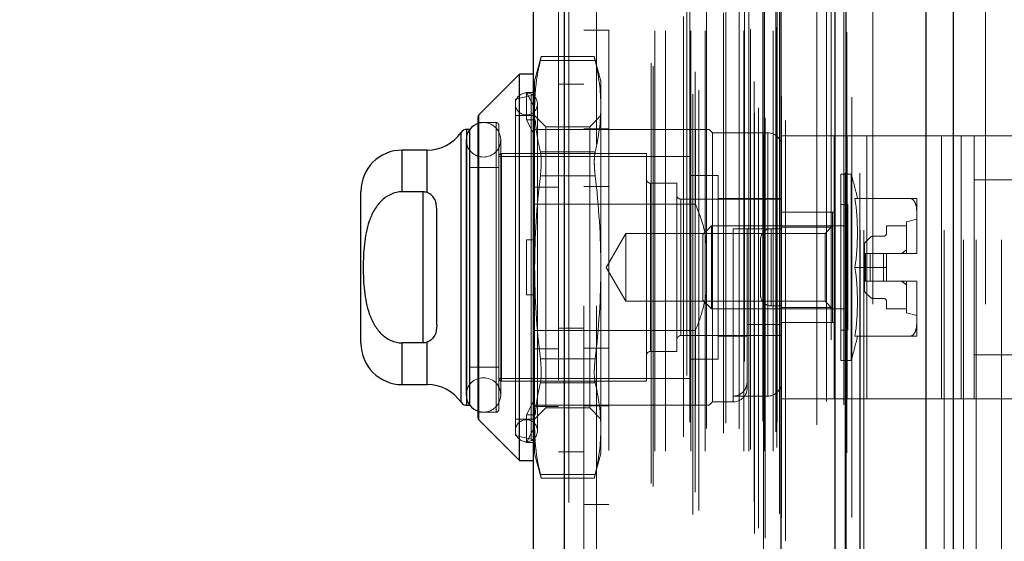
# Model space of a CAD drawing. Header units: inches. Extents: x 0.2 to 10.8, y 0.2 to 8.2.
# Tile 78 of 103: x 5.824 to 6.058, y 3.806 to 3.93. Entities that reach past the tile are written whole.
import ezdxf

# ---------------------------------------------------------------- set-up
doc = ezdxf.new("R2010")
doc.units = ezdxf.units.IN
doc.header["$MEASUREMENT"] = 0
doc.linetypes.add('HIDDEN', pattern=[0.07500000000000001, 0.05, -0.025])
doc.layers.add('DIMENSIONS', color=140, linetype='Continuous')
doc.styles.add('SLDTEXTSTYLE0', font='TXT', dxfattribs={"width": 0.7})
doc.dimstyles.new('SLDDIMSTYLE0', dxfattribs={"dimtxt": 0.0849609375, "dimasz": 0.13, "dimexe": 0, "dimexo": 0.0625, "dimgap": 0.021240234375, "dimtad": 0, "dimtih": 1, "dimtoh": 1, "dimlfac": 12, "dimrnd": 1e-09, "dimzin": 12, "dimdsep": 46, "dimtxsty": 'SLDTEXTSTYLE0', "dimsah": 1, "dimcen": 0.09, "dimadec": 0, "dimazin": 3, "dimtfac": 1, "dimtofl": 0, "dimtmove": 0, "dimatfit": 3, "dimfxl": 0, "dimfrac": 2, "dimtolj": 1, "dimtzin": 12, "dimarcsym": 0})
doc.dimstyles.new('SLDDIMSTYLE1', dxfattribs={"dimtxt": 0.0849609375, "dimasz": 0.13, "dimexe": 0, "dimexo": 0.0625, "dimgap": 0.021240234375, "dimtad": 0, "dimtih": 1, "dimtoh": 1, "dimlfac": 12, "dimrnd": 1e-09, "dimzin": 12, "dimdsep": 46, "dimtxsty": 'SLDTEXTSTYLE0', "dimsah": 1, "dimcen": 0.09, "dimadec": 0, "dimazin": 3, "dimtfac": 1, "dimtmove": 0, "dimatfit": 0, "dimfxl": 0, "dimfrac": 2, "dimtolj": 1, "dimtzin": 12, "dimarcsym": 0})

# ---------------------------------------------------------------- blocks, each defined once
blk = doc.blocks.new('_D_16')
at = {"layer": 'DIMENSIONS'}
for p, q in [((5.666960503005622, 3.77809482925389), (5.666960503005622, 4.028094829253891)), ((5.998091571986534, 3.778094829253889), (5.541960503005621, 3.778094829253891)), ((5.993461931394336, 3.57434482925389), (5.541960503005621, 3.574344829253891)), ((5.666960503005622, 3.346593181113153), (5.666960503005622, 3.574344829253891)), ((5.08085455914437, 3.346593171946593), (5.052324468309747, 3.346593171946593)), ((5.052324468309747, 3.346593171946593), (5.052324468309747, 3.211562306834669)), ((5.33332371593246, 3.346593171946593), (5.361853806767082, 3.346593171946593)), ((5.361853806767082, 3.346593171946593), (5.361853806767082, 3.211562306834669)), ((5.486515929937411, 3.346593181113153), (5.666960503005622, 3.346593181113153)), ((5.052324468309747, 3.211562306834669), (5.08085455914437, 3.211562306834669)), ((5.361853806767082, 3.211562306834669), (5.33332371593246, 3.211562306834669))]:
    blk.add_line(p, q, dxfattribs=at)
for points in [[(5.666960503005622, 3.77809482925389), (5.686960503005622, 3.90809482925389), (5.646960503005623, 3.90809482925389)], [(5.666960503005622, 3.574344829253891), (5.646960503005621, 3.444344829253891), (5.68696050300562, 3.444344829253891)]]:
    blk.add_solid(points, dxfattribs=at)
at = {"layer": 'DIMENSIONS', "char_height": 0.08333333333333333, "attachment_point": 1, "style": 'SLDTEXTSTYLE0'}
for s, insert in [('2.45', (5.080854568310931, 3.473035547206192)), ('62.1', (5.08085455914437, 3.318984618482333))]:
    blk.add_mtext(s, dxfattribs=dict(at, insert=insert))
blk = doc.blocks.new('_D_17')
at = {"layer": 'DIMENSIONS'}
for p, q in [((5.998091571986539, 4.98509482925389), (5.54196050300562, 4.98509482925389)), ((5.66696050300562, 4.98509482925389), (5.66696050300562, 4.524590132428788)), ((5.505386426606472, 4.370539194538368), (5.476856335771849, 4.370539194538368)), ((5.476856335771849, 4.370539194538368), (5.476856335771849, 4.235508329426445)), ((5.828534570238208, 4.370539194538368), (5.857064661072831, 4.370539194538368)), ((5.857064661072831, 4.370539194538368), (5.857064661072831, 4.235508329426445)), ((5.476856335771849, 4.235508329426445), (5.505386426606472, 4.235508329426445)), ((5.857064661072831, 4.235508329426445), (5.828534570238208, 4.235508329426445)), ((5.66696050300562, 3.77809482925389), (5.66696050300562, 4.21648827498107)), ((5.998091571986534, 3.778094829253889), (5.54196050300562, 3.77809482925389))]:
    blk.add_line(p, q, dxfattribs=at)
for points in [[(5.66696050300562, 4.98509482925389), (5.64696050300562, 4.85509482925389), (5.686960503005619, 4.85509482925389)], [(5.66696050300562, 3.77809482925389), (5.686960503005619, 3.90809482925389), (5.64696050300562, 3.90809482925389)]]:
    blk.add_solid(points, dxfattribs=at)
at = {"layer": 'DIMENSIONS', "char_height": 0.08333333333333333, "attachment_point": 1, "style": 'SLDTEXTSTYLE0'}
for s, insert in [('14.48', (5.505386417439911, 4.496981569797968)), ('367.9', (5.505386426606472, 4.342930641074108))]:
    blk.add_mtext(s, dxfattribs=dict(at, insert=insert))
blk = doc.blocks.new('_D_18')
at = {"layer": 'DIMENSIONS'}
for p, q in [((5.967508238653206, 5.100344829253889), (5.070740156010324, 5.100344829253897)), ((5.195740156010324, 5.100344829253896), (5.19574015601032, 4.580145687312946)), ((5.034166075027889, 4.450014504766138), (5.005635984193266, 4.450014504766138)), ((5.005635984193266, 4.450014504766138), (5.005635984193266, 4.314983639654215)), ((5.357314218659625, 4.450014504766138), (5.385844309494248, 4.450014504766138)), ((5.385844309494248, 4.450014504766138), (5.385844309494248, 4.314983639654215)), ((5.005635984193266, 4.314983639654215), (5.034166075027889, 4.314983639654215)), ((5.385844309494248, 4.314983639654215), (5.357314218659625, 4.314983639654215)), ((5.195740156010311, 3.662761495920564), (5.195740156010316, 4.160932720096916)), ((5.967508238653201, 3.662761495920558), (5.07074015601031, 3.662761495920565))]:
    blk.add_line(p, q, dxfattribs=at)
for points in [[(5.195740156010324, 5.100344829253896), (5.175740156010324, 4.970344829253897), (5.215740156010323, 4.970344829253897)], [(5.195740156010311, 3.662761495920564), (5.215740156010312, 3.792761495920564), (5.175740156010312, 3.792761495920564)]]:
    blk.add_solid(points, dxfattribs=at)
at = {"layer": 'DIMENSIONS', "char_height": 0.08333333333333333, "attachment_point": 1, "style": 'SLDTEXTSTYLE0'}
for s, insert in [('17.25', (5.034166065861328, 4.576456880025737)), ('438.2', (5.034166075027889, 4.422405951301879)), ('OPENING', (4.933703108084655, 4.26835503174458))]:
    blk.add_mtext(s, dxfattribs=dict(at, insert=insert))

msp = doc.modelspace()

# ---------------------------------------------------------------- linework, layer by layer
at = {"color": 7, "linetype": 'Continuous', "lineweight": 25}
for p, q in [((6.045584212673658, 5.192840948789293), (6.045584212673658, 3.580344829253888)), ((6.039220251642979, 3.580344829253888), (6.03922025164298, 5.191660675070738)), ((6.017508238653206, 3.580344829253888), (6.017508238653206, 5.182428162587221)), ((6.020144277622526, 3.580344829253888), (6.020144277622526, 5.182687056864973)), ((6.004705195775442, 3.606449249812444), (6.004705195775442, 5.156724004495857)), ((5.95318425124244, 3.615533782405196), (5.953184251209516, 5.147639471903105)), ((5.945747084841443, 5.144694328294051), (5.945747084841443, 3.618478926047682)), ((5.942466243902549, 3.917446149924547), (5.932815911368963, 3.907795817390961)), ((5.945747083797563, 3.917446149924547), (5.942466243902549, 3.917446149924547)), ((5.942466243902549, 3.825582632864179), (5.942466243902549, 3.917446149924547)), ((5.932623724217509, 3.835696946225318), (5.932623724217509, 3.907331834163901)), ((5.932815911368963, 3.835232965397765), (5.932815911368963, 3.907795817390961)), ((5.930625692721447, 3.904322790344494), (5.929914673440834, 3.904322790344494)), ((5.929914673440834, 3.838705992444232), (5.929914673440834, 3.904322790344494)), ((5.930655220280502, 3.838705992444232), (5.930655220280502, 3.904322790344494)), ((5.92856845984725, 3.839409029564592), (5.92856845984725, 3.903619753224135)), ((5.920491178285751, 3.899401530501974), (5.914579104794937, 3.899401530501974)), ((5.914579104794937, 3.889484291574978), (5.914579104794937, 3.899401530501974)), ((5.920491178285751, 3.889300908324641), (5.920491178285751, 3.899401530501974)), ((5.904736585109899, 3.853469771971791), (5.904736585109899, 3.889559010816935)), ((5.919500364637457, 3.889484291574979), (5.914579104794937, 3.889484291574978)), ((5.919500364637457, 3.889484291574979), (5.919500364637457, 3.853544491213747)), ((5.922781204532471, 3.857826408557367), (5.922781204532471, 3.885202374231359)), ((5.919500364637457, 3.853544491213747), (5.914579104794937, 3.853544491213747)), ((5.914579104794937, 3.843627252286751), (5.914579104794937, 3.853544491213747)), ((5.920491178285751, 3.843627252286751), (5.920491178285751, 3.853727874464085)), ((5.914579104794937, 3.843627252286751), (5.920491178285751, 3.843627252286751)), ((5.929914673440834, 3.838705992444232), (5.930625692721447, 3.838705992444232)), ((5.932815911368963, 3.835232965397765), (5.942466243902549, 3.825582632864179)), ((5.942466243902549, 3.825582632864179), (5.945747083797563, 3.825582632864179))]:
    msp.add_line(p, q, dxfattribs=at)
at = {"color": 7, "linetype": 'HIDDEN', "lineweight": 18}
for p, q in [((6.045584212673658, 5.192840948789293), (6.045584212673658, 3.580344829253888)), ((6.045584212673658, 3.580344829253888), (6.045584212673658, 5.192840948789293)), ((6.045584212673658, 3.580344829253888), (6.045584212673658, 5.192840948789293)), ((6.039220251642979, 3.580344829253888), (6.039220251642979, 5.191660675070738)), ((6.043462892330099, 3.580344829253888), (6.043462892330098, 5.191660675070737)), ((6.043462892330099, 3.580344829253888), (6.043462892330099, 5.191660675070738)), ((6.020144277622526, 3.580344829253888), (6.02014427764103, 5.182687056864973)), ((6.023508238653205, 3.580344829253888), (6.023508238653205, 5.182428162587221)), ((6.024386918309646, 3.580344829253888), (6.024386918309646, 5.182687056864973)), ((6.024386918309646, 3.580344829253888), (6.024386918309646, 5.182687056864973)), ((6.019890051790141, 3.593978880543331), (6.019890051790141, 5.169194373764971)), ((6.00047967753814, 3.603115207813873), (6.00047967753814, 5.160058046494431)), ((6.000479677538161, 3.60311520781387), (6.000479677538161, 5.160058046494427)), ((6.005747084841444, 3.606449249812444), (6.005747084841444, 5.156724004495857)), ((5.998341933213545, 3.60818386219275), (5.998341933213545, 5.154989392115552)), ((6.00039533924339, 5.155964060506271), (6.00039533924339, 3.607209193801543)), ((6.00090496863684, 3.6071193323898), (6.000904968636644, 5.156053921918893)), ((5.999334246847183, 3.60943873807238), (5.999334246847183, 5.153772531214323)), ((6.016634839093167, 5.154240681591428), (6.016634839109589, 3.608937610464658)), ((6.016634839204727, 5.154239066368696), (6.016634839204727, 3.6089460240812)), ((5.983667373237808, 3.612747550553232), (5.983667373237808, 5.15042570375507)), ((6.004329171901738, 3.612897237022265), (6.004329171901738, 5.150276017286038)), ((6.004329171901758, 3.612897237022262), (6.004329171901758, 5.150276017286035)), ((6.00478068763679, 3.611933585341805), (6.00478068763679, 5.151239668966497)), ((6.004807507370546, 3.612143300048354), (6.004807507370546, 5.151029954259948)), ((5.95318425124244, 5.147639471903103), (5.953184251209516, 3.615533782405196)), ((5.954226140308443, 3.615533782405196), (5.954226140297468, 5.147639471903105)), ((5.954226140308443, 5.147639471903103), (5.954226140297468, 3.615533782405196)), ((5.985098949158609, 3.613671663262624), (5.985098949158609, 5.149497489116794)), ((5.995944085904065, 5.149084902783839), (5.995944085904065, 3.614096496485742)), ((5.998310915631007, 3.615730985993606), (5.998310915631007, 5.147442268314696)), ((5.982255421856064, 5.145747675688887), (5.982255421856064, 3.617417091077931)), ((5.984251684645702, 3.618049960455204), (5.984251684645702, 5.145123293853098)), ((5.951747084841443, 5.144694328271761), (5.951747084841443, 3.618478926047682)), ((5.973802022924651, 3.620083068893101), (5.973802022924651, 5.143090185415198)), ((5.974234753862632, 3.619352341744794), (5.974234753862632, 5.143820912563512)), ((6.013198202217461, 5.142938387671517), (6.013198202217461, 3.620210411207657)), ((5.974635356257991, 3.627800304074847), (5.974635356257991, 5.135372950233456)), ((5.974635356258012, 3.627800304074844), (5.974635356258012, 5.135372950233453)), ((5.977167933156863, 3.627800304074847), (5.977167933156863, 5.135372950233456)), ((5.982990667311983, 5.134708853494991), (5.982990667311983, 3.628464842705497)), ((5.983202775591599, 3.627800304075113), (5.983202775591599, 5.135372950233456)), ((5.986647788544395, 3.627800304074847), (5.986647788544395, 5.135372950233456)), ((5.991519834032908, 5.134471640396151), (5.991519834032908, 3.628700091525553)), ((5.995818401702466, 3.627800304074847), (5.995818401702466, 5.135372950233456)), ((5.996991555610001, 5.135372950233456), (5.996991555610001, 3.627800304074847)), ((5.996991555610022, 3.627800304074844), (5.996991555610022, 5.135372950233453)), ((5.997408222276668, 3.628216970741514), (5.997408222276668, 5.134956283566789)), ((6.000324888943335, 5.134956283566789), (6.000324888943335, 3.628216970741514)), ((6.000741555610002, 3.627800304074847), (6.000741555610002, 5.135372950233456)), ((6.000741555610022, 5.135372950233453), (6.000741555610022, 3.627800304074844)), ((6.002815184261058, 3.627800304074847), (6.002815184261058, 5.135372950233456)), ((6.002815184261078, 3.627800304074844), (6.002815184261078, 5.135372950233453)), ((6.003658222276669, 3.628633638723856), (6.003658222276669, 5.134539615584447)), ((6.003658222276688, 3.628633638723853), (6.003658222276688, 5.134539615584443)), ((5.981476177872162, 3.631166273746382), (5.981476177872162, 5.132006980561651)), ((5.990972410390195, 3.632095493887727), (5.990972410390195, 5.131077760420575)), ((5.990972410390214, 3.632095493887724), (5.990972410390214, 5.131077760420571)), ((6.003413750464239, 5.132378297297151), (6.003413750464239, 3.630794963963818)), ((5.986916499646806, 3.63320432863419), (5.986916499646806, 5.129976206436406)), ((5.994729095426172, 3.63307724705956), (5.994729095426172, 5.130098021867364)), ((6.003728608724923, 3.634713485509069), (6.003728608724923, 5.128459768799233)), ((6.003728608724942, 3.634713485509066), (6.003728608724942, 5.128459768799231)), ((6.004275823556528, 3.635486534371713), (6.004275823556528, 5.127686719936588)), ((6.004275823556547, 3.63548653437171), (6.004275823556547, 5.127686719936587)), ((6.019601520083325, 3.638798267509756), (6.01960152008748, 5.124340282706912)), ((6.015467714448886, 3.639576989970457), (6.015467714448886, 5.123596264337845)), ((6.026508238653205, 3.662761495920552), (6.026508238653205, 5.100344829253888)), ((6.026508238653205, 3.662761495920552), (6.026508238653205, 5.100344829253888)), ((6.026508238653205, 3.662761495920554), (6.026508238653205, 5.100344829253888)), ((6.026508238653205, 3.662761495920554), (6.026508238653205, 5.100344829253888)), ((5.957747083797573, 5.062378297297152), (5.957747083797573, 3.700794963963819)), ((5.960747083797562, 3.700794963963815), (5.960747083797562, 5.062378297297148)), ((5.960747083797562, 3.700794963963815), (5.960747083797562, 5.062378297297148)), ((5.960747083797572, 5.062378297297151), (5.960747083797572, 3.700794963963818)), ((5.960747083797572, 5.062378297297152), (5.960747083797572, 3.700794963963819)), ((6.048091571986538, 3.778094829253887), (6.048091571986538, 4.32992816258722)), ((6.048091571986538, 3.778094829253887), (6.048091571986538, 4.32992816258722)), ((6.051091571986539, 3.778094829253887), (6.051091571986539, 4.32992816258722)), ((6.057091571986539, 3.778094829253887), (6.057091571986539, 4.32992816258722)), ((6.053341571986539, 3.662761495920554), (6.053341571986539, 3.980053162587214)), ((5.963747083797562, 3.927931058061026), (5.957747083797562, 3.927931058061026)), ((5.963747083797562, 3.927931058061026), (5.963747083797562, 3.815097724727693)), ((5.947639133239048, 3.921642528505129), (5.946075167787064, 3.91580572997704)), ((5.947432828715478, 3.920763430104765), (5.960465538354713, 3.920763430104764)), ((5.947432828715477, 3.920763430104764), (5.960465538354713, 3.920763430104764)), ((5.960279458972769, 3.921642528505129), (5.947618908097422, 3.921642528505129)), ((5.961823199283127, 3.91580572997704), (5.960259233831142, 3.921642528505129)), ((5.946075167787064, 3.912729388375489), (5.946075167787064, 3.91580572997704)), ((5.961823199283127, 3.909871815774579), (5.961823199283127, 3.91580572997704)), ((5.944106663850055, 3.906590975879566), (5.944106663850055, 3.913152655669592)), ((5.944106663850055, 3.913152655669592), (5.946204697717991, 3.913152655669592)), ((5.946075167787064, 3.909459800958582), (5.944106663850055, 3.913152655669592)), ((5.946204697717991, 3.913152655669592), (5.946075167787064, 3.912729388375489)), ((5.957747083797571, 3.915086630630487), (5.95174708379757, 3.915086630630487)), ((5.945238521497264, 3.912407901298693), (5.941481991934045, 3.911540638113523)), ((5.941481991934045, 3.831488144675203), (5.941481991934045, 3.911540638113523)), ((5.945238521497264, 3.830620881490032), (5.945238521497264, 3.912260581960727)), ((5.946075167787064, 3.912729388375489), (5.946075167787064, 3.909459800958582)), ((5.946075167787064, 3.909459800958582), (5.946075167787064, 3.906167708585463)), ((5.946731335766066, 3.832636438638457), (5.946731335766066, 3.910392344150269)), ((5.961823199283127, 3.871514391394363), (5.961823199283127, 3.909871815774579)), ((5.932815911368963, 3.907795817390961), (5.932815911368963, 3.835232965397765)), ((5.945747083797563, 3.907603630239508), (5.941481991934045, 3.907603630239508)), ((5.944106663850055, 3.906590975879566), (5.946204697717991, 3.906590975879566)), ((5.946075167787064, 3.902898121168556), (5.944106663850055, 3.906590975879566)), ((5.948739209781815, 3.904939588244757), (5.946075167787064, 3.907603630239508)), ((5.946204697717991, 3.906590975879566), (5.946075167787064, 3.906167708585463)), ((5.946075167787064, 3.871514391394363), (5.946075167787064, 3.906167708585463)), ((5.961823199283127, 3.907603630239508), (5.959159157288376, 3.904939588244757)), ((5.929914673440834, 3.904322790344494), (5.929914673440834, 3.838705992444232)), ((5.930655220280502, 3.904322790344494), (5.930625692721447, 3.904322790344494)), ((5.936888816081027, 3.905963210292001), (5.932623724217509, 3.905963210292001)), ((5.936888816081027, 3.837065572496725), (5.936888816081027, 3.905963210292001)), ((5.93754498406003, 3.837721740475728), (5.93754498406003, 3.905307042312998)), ((5.951747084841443, 3.904322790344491), (5.945747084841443, 3.904322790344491)), ((5.948739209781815, 3.900461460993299), (5.948739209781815, 3.904939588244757)), ((5.959159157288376, 3.904939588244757), (5.948739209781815, 3.904939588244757)), ((5.984296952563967, 3.904322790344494), (5.951747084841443, 3.904322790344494)), ((5.963747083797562, 3.904472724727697), (5.957747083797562, 3.904472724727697)), ((5.959159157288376, 3.900461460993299), (5.959159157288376, 3.904939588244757)), ((5.984296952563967, 3.886549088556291), (5.984296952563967, 3.904322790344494)), ((5.988398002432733, 3.903502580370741), (5.98757779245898, 3.904322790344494)), ((5.92856845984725, 3.903619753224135), (5.92856845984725, 3.839409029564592)), ((5.929805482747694, 3.901862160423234), (5.929805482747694, 3.841166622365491)), ((5.938007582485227, 3.841166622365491), (5.938007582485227, 3.901862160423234)), ((5.988398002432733, 3.839526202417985), (5.988398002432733, 3.903502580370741)), ((6.001521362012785, 3.903502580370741), (5.988398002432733, 3.903502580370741)), ((6.001521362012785, 3.840873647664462), (6.001521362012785, 3.903351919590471)), ((6.004802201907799, 3.84026603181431), (6.004802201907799, 3.90276603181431)), ((6.004802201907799, 3.90276603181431), (6.020429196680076, 3.90276603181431)), ((6.017302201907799, 3.84026603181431), (6.017302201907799, 3.90276603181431)), ((6.020429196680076, 3.84026603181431), (6.020429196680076, 3.90276603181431)), ((6.020429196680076, 3.90276603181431), (6.042822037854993, 3.90276603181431)), ((6.025115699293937, 3.84026603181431), (6.025115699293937, 3.90276603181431)), ((6.042822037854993, 3.84026603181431), (6.042822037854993, 3.90276603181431)), ((6.042822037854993, 3.90276603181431), (6.050635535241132, 3.90276603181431)), ((6.047508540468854, 3.84026603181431), (6.047508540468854, 3.90276603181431)), ((6.050635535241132, 3.902766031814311), (6.063135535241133, 3.902766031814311)), ((6.050635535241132, 3.892349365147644), (6.050635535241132, 3.902766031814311)), ((5.914579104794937, 3.899401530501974), (5.914579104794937, 3.889484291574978)), ((5.920491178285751, 3.899401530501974), (5.920491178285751, 3.889300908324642)), ((5.948739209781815, 3.838089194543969), (5.948739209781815, 3.900461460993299)), ((5.959159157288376, 3.838089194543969), (5.959159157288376, 3.900461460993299)), ((5.983148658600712, 3.897925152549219), (5.93754498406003, 3.897925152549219)), ((5.938201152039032, 3.844447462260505), (5.938201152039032, 3.898581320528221)), ((5.972649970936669, 3.898581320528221), (5.938201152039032, 3.898581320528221)), ((5.947432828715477, 3.898980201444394), (5.960465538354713, 3.898980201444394)), ((5.947432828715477, 3.898980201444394), (5.960465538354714, 3.898980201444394)), ((5.972649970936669, 3.844447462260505), (5.972649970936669, 3.898581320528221)), ((5.983148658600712, 3.845103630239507), (5.983148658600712, 3.897925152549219)), ((5.93754498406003, 3.895300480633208), (5.930655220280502, 3.895300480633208)), ((5.947432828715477, 3.893297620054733), (5.960465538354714, 3.893297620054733)), ((5.947432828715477, 3.893297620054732), (5.960465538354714, 3.893297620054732)), ((5.989710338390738, 3.8933319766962), (5.983148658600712, 3.8933319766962)), ((5.989710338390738, 3.849696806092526), (5.989710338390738, 3.8933319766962)), ((6.018909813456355, 3.849368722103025), (6.018909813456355, 3.893660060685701)), ((6.021351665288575, 3.893660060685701), (6.018909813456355, 3.893660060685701)), ((6.021351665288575, 3.849368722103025), (6.021351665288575, 3.893660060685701)), ((6.050635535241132, 3.850682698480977), (6.050635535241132, 3.892349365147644)), ((6.050635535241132, 3.892349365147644), (6.063135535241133, 3.892349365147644)), ((5.951747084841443, 3.890614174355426), (5.945747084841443, 3.890614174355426)), ((5.963747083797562, 3.890764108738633), (5.957747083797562, 3.890764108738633)), ((5.973634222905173, 3.851501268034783), (5.973634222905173, 3.891527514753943)), ((5.979867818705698, 3.891527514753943), (5.973634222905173, 3.891527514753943)), ((5.979867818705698, 3.851501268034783), (5.979867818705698, 3.891527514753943)), ((5.919500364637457, 3.889484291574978), (5.919500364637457, 3.853544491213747)), ((6.004802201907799, 3.887754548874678), (5.980852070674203, 3.887754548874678)), ((5.980852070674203, 3.855274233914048), (5.980852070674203, 3.887603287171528)), ((6.004802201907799, 3.887918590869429), (5.989710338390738, 3.887918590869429)), ((6.02224074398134, 3.887918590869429), (6.035377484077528, 3.887918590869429)), ((6.036954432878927, 3.884482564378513), (6.036954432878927, 3.887918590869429)), ((5.984296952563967, 3.886549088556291), (5.945747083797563, 3.886549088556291)), ((6.020550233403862, 3.886442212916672), (6.018909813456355, 3.886442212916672)), ((6.020550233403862, 3.856586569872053), (6.020550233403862, 3.886442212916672)), ((6.004802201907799, 3.884641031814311), (6.017302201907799, 3.884641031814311)), ((6.016941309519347, 3.884637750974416), (6.004802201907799, 3.884637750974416)), ((6.016941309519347, 3.881081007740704), (6.016941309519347, 3.884637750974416)), ((6.036954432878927, 3.882997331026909), (6.034493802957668, 3.882341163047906)), ((6.036954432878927, 3.874950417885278), (6.036954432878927, 3.884482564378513)), ((5.988114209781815, 3.881356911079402), (5.986101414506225, 3.879344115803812)), ((5.988114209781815, 3.861671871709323), (5.988114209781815, 3.881356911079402)), ((6.020550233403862, 3.881356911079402), (5.988114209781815, 3.881356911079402)), ((5.993319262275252, 3.880700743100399), (5.993319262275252, 3.839672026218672)), ((6.001521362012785, 3.880700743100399), (5.993319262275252, 3.880700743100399)), ((5.996600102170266, 3.842807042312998), (5.996600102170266, 3.880700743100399)), ((6.002302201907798, 3.880682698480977), (6.002302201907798, 3.862349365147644)), ((6.002302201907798, 3.880682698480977), (6.004802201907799, 3.880682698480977)), ((6.002302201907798, 3.862349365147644), (6.002302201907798, 3.880682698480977)), ((6.016941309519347, 3.881081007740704), (6.004802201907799, 3.881081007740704)), ((6.016941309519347, 3.881356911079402), (6.015164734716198, 3.879580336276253)), ((6.016941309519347, 3.861947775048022), (6.016941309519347, 3.881081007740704)), ((6.029736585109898, 3.881356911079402), (6.029736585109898, 3.879552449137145)), ((6.034493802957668, 3.881356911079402), (6.029736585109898, 3.881356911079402)), ((6.034493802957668, 3.874795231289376), (6.034493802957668, 3.882341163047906)), ((5.944106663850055, 3.864952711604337), (5.944106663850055, 3.87807607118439)), ((5.944106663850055, 3.87807607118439), (5.946075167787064, 3.87807607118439)), ((5.946204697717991, 3.87807607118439), (5.946075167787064, 3.87807607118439)), ((5.967731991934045, 3.879580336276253), (5.963075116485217, 3.871514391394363)), ((5.967731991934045, 3.863448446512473), (5.967731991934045, 3.879580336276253)), ((6.015164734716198, 3.879580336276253), (5.967731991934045, 3.879580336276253)), ((5.986101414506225, 3.863684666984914), (5.986101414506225, 3.879344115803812)), ((5.999802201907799, 3.878182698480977), (5.999802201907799, 3.864849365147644)), ((6.015164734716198, 3.863448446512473), (6.015164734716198, 3.879580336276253)), ((6.025839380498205, 3.878608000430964), (6.024775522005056, 3.877544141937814)), ((6.029080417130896, 3.878896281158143), (6.026535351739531, 3.878896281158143)), ((6.024487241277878, 3.87684817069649), (6.024487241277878, 3.874795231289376)), ((6.024487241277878, 3.874795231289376), (6.024487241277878, 3.86823355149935)), ((6.024775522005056, 3.874795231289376), (6.024487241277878, 3.874795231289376)), ((6.025839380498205, 3.874795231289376), (6.024775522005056, 3.874795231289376)), ((6.024775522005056, 3.874795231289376), (6.024775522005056, 3.86823355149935)), ((6.024775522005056, 3.874795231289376), (6.024775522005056, 3.86823355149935)), ((6.026535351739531, 3.874795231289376), (6.025839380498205, 3.874795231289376)), ((6.025839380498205, 3.874795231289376), (6.025839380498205, 3.86823355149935)), ((6.025839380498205, 3.874795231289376), (6.025839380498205, 3.86823355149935)), ((6.026535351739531, 3.874795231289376), (6.026535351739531, 3.86823355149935)), ((6.029080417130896, 3.874795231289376), (6.026535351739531, 3.874795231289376)), ((6.026535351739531, 3.874795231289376), (6.026535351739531, 3.86823355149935)), ((6.029080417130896, 3.874795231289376), (6.029080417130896, 3.86823355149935)), ((6.029736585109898, 3.874795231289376), (6.029080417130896, 3.874795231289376)), ((6.029080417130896, 3.874795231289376), (6.029080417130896, 3.86823355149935)), ((6.029736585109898, 3.874795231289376), (6.036953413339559, 3.874795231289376)), ((6.029736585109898, 3.871514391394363), (6.029736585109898, 3.874795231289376)), ((6.036953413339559, 3.874795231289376), (6.036954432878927, 3.874795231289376)), ((6.036954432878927, 3.874795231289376), (6.036954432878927, 3.874950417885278)), ((6.036954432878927, 3.874950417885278), (6.036954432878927, 3.874795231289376)), ((5.946075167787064, 3.836861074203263), (5.946075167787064, 3.871514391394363)), ((5.961823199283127, 3.833156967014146), (5.961823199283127, 3.871514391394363)), ((5.963075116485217, 3.871514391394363), (5.967731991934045, 3.863448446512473)), ((6.02224074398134, 3.871514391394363), (6.029736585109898, 3.871514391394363)), ((6.029736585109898, 3.871514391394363), (6.029736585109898, 3.86823355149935)), ((6.024775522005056, 3.86823355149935), (6.024487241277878, 3.86823355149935)), ((6.024487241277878, 3.86823355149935), (6.024487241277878, 3.866180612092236)), ((6.025839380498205, 3.86823355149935), (6.024775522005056, 3.86823355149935)), ((6.026535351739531, 3.86823355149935), (6.025839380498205, 3.86823355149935)), ((6.029080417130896, 3.86823355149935), (6.026535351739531, 3.86823355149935)), ((6.029736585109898, 3.86823355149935), (6.029080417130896, 3.86823355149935)), ((6.029736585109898, 3.86823355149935), (6.036953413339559, 3.86823355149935)), ((6.034493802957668, 3.86068761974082), (6.034493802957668, 3.86823355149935)), ((6.036953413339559, 3.86823355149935), (6.036954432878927, 3.86823355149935)), ((6.036954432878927, 3.868078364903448), (6.036954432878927, 3.86823355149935)), ((6.036954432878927, 3.86823355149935), (6.036954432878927, 3.868078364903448)), ((6.036954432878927, 3.858546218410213), (6.036954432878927, 3.868078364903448)), ((5.944106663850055, 3.864952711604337), (5.946075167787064, 3.864952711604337)), ((5.946204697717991, 3.864952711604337), (5.946075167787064, 3.864952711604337)), ((6.024775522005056, 3.865484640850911), (6.025839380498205, 3.864420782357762)), ((6.026535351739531, 3.864132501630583), (6.029080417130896, 3.864132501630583)), ((5.967731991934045, 3.863448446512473), (6.015164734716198, 3.863448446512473)), ((5.986101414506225, 3.863684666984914), (5.988114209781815, 3.861671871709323)), ((5.988114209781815, 3.861671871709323), (6.020550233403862, 3.861671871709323)), ((6.002302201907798, 3.862349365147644), (6.004802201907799, 3.862349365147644)), ((6.016941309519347, 3.861947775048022), (6.004802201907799, 3.861947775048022)), ((6.015164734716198, 3.863448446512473), (6.016941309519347, 3.861671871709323)), ((6.016941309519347, 3.858391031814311), (6.016941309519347, 3.861947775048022)), ((6.029736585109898, 3.86347633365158), (6.029736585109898, 3.861671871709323)), ((6.029736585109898, 3.861671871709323), (6.034493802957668, 3.861671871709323)), ((6.034493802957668, 3.86068761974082), (6.036954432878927, 3.860031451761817)), ((5.95774708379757, 3.857044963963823), (5.95174708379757, 3.857044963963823)), ((6.004802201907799, 3.857923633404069), (5.996600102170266, 3.857923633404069)), ((6.004802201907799, 3.858391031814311), (6.017302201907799, 3.858391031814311)), ((6.036954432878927, 3.855110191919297), (6.036954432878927, 3.858546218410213)), ((5.984296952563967, 3.856479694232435), (5.945747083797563, 3.856479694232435)), ((5.980852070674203, 3.855274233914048), (6.004802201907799, 3.855274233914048)), ((5.984296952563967, 3.838705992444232), (5.984296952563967, 3.856479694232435)), ((5.989710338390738, 3.855110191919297), (5.996600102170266, 3.855110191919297)), ((6.018909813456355, 3.856586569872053), (6.020550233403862, 3.856586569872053)), ((6.02224074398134, 3.855110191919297), (6.035377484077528, 3.855110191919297)), ((5.914579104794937, 3.853544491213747), (5.914579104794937, 3.843627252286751)), ((5.920491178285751, 3.853727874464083), (5.920491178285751, 3.843627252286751)), ((5.963747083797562, 3.852264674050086), (5.957747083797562, 3.852264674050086)), ((5.951747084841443, 3.85211473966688), (5.945747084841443, 3.85211473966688)), ((5.973634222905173, 3.851501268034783), (5.979867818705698, 3.851501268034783)), ((6.050635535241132, 3.850682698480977), (6.063135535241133, 3.850682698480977)), ((6.050635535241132, 3.84026603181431), (6.050635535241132, 3.850682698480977)), ((5.930655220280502, 3.847728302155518), (5.93754498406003, 3.847728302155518)), ((5.947432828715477, 3.849731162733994), (5.960465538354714, 3.849731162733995)), ((5.947432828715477, 3.849731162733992), (5.960465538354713, 3.849731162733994)), ((5.983148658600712, 3.849696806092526), (5.989710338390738, 3.849696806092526)), ((6.018909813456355, 3.849368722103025), (6.021351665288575, 3.849368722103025)), ((5.93754498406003, 3.845103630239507), (5.983148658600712, 3.845103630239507)), ((5.938201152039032, 3.844447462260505), (5.972649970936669, 3.844447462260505)), ((5.947432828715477, 3.844048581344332), (5.960465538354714, 3.844048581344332)), ((5.947432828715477, 3.844048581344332), (5.960465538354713, 3.844048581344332)), ((6.001521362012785, 3.840873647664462), (5.993319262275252, 3.840873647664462)), ((5.930625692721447, 3.838705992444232), (5.930655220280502, 3.838705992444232)), ((5.944106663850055, 3.83643780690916), (5.946075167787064, 3.84013066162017)), ((5.984296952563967, 3.838705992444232), (5.945747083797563, 3.838705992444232)), ((5.951747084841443, 3.838406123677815), (5.945747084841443, 3.838406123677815)), ((5.963747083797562, 3.838556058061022), (5.957747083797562, 3.838556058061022)), ((5.98757779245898, 3.838705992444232), (5.988398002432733, 3.839526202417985)), ((5.988398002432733, 3.839526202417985), (5.993319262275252, 3.839526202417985)), ((6.004802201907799, 3.84026603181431), (6.020429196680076, 3.84026603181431)), ((6.020429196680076, 3.84026603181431), (6.042822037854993, 3.84026603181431)), ((6.042822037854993, 3.84026603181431), (6.050635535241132, 3.84026603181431)), ((6.050635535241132, 3.84026603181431), (6.063135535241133, 3.84026603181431)), ((5.932623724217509, 3.837065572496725), (5.936888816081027, 3.837065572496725)), ((5.946204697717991, 3.83643780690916), (5.944106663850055, 3.83643780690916)), ((5.944106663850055, 3.83643780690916), (5.944106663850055, 3.829876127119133)), ((5.946075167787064, 3.835425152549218), (5.948739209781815, 3.838089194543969)), ((5.946204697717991, 3.83643780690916), (5.946075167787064, 3.836861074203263)), ((5.946075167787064, 3.836861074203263), (5.946075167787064, 3.833568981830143)), ((5.948739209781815, 3.838089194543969), (5.959159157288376, 3.838089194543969)), ((5.959159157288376, 3.838089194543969), (5.961823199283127, 3.835425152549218)), ((5.941481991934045, 3.835425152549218), (5.945747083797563, 3.835425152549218)), ((5.944106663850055, 3.829876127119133), (5.946075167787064, 3.833568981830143)), ((5.946075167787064, 3.830299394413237), (5.946075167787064, 3.833568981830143)), ((5.941481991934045, 3.831488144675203), (5.945238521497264, 3.830620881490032)), ((5.961823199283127, 3.827223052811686), (5.961823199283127, 3.833156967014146)), ((5.946204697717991, 3.829876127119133), (5.944106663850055, 3.829876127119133)), ((5.946204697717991, 3.829876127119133), (5.946075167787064, 3.830299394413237)), ((5.946075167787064, 3.827223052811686), (5.946075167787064, 3.830299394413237)), ((5.946075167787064, 3.827223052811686), (5.947639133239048, 3.821386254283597)), ((5.95174708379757, 3.827586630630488), (5.957747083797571, 3.827586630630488)), ((5.960259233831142, 3.821386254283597), (5.961823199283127, 3.827223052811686)), ((5.947432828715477, 3.822265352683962), (5.960465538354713, 3.822265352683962)), ((5.947432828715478, 3.822265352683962), (5.960465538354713, 3.822265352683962)), ((5.947618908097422, 3.821386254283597), (5.960279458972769, 3.821386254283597)), ((5.957747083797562, 3.815097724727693), (5.963747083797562, 3.815097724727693))]:
    msp.add_line(p, q, dxfattribs=at)
at = {"color": 7, "linetype": 'HIDDEN', "lineweight": 18, "flags": 128}
for points in [[(6.023397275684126, 3.59391858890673), (6.023397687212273, 4.37535031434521), (6.023397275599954, 5.169250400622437)], [(6.021497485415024, 3.611975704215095), (6.021497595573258, 4.349708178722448), (6.021497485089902, 5.151186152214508)], [(6.021497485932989, 3.611964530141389), (6.021497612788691, 4.369107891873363), (6.021497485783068, 5.151210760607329)], [(6.013198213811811, 5.142962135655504), (6.013198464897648, 4.348832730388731), (6.01319821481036, 3.620211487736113)], [(6.020326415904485, 3.62741966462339), (6.020327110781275, 4.397957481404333), (6.020326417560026, 5.135753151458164)], [(6.020326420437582, 3.627436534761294), (6.020327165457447, 4.369107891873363), (6.020326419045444, 5.135754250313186)], [(6.013210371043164, 5.134050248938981), (6.013210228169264, 4.387819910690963), (6.013210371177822, 3.629123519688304)], [(5.930625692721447, 3.904322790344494), (5.930117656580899, 3.903431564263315), (5.929805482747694, 3.901862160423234)], [(5.929805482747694, 3.841166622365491), (5.930117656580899, 3.839597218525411), (5.930625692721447, 3.838705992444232)]]:
    msp.add_lwpolyline(points, dxfattribs=at)
at = {"color": 7, "linetype": 'HIDDEN', "lineweight": 18}
for centre, radius, start, end in [((5.944106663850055, 3.910392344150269), 0.00262467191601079, 0, 180), ((5.945090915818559, 3.913047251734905), 0.0006561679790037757, 283.0000000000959, 359.9999999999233), ((5.944106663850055, 3.910392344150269), 0.00262467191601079, 180, 0), ((5.93390653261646, 3.901862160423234), 0.004101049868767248, 0, 108.2280527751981), ((5.936888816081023, 3.905307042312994), 0.0006561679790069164, 3.489959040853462e-10, 89.99999999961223), ((5.93390653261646, 3.901862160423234), 0.004101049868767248, 180, 0), ((6.001521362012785, 3.900221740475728), 0.003280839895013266, 0, 90), ((5.938201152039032, 3.897925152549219), 0.0006561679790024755, 90, 180), ((5.973634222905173, 3.892511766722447), 0.0009842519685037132, 180, 270.0000000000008), ((5.947768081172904, 3.871514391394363), 0.07684383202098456, 12.32604560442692, 16.74966025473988), ((5.980852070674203, 3.888738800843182), 0.0009842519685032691, 179.9999999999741, 270.0000000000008), ((5.966448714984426, 3.879716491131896), 0.05639170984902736, 351.6367379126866, 8.363262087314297), ((6.002302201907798, 3.878182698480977), 0.002500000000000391, 90, 180), ((6.026535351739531, 3.877912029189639), 0.000984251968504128, 90, 135.0000000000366), ((6.029080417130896, 3.879552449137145), 0.0006561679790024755, 270.0000000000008, 0), ((6.02547149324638, 3.87684817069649), 0.0009842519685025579, 134.9999999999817, 180), ((6.025331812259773, 3.874949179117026), 0.01162262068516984, 359.2410645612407, 0.006106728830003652), ((6.025331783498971, 3.874949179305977), 0.01162264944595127, 359.2410655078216, 0.006105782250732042), ((5.966448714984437, 3.86331229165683), 0.05639170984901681, 351.636737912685, 8.363262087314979), ((6.025331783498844, 3.868079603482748), 0.01162264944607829, 359.9938942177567, 0.758934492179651), ((6.025331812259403, 3.868079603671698), 0.01162262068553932, 359.9938932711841, 0.758935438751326), ((6.002302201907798, 3.864849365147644), 0.002500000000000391, 180, 270.0000000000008), ((6.02547149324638, 3.866180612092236), 0.0009842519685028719, 180, 225.0000000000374), ((6.026535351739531, 3.865116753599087), 0.0009842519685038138, 224.999999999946, 270.0000000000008), ((6.029080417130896, 3.86347633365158), 0.0006561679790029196, 0, 90), ((5.980852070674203, 3.854289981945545), 0.0009842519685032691, 90, 180.0000000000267), ((5.947768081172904, 3.871514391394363), 0.0768438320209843, 343.2503397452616, 347.6739543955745), ((5.973634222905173, 3.850517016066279), 0.0009842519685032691, 90, 180.0000000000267), ((5.93390653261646, 3.841166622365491), 0.004101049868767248, 0, 180), ((5.938201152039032, 3.845103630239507), 0.0006561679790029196, 180, 270.0000000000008), ((5.93390653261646, 3.841166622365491), 0.004101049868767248, 251.7719472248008, 0), ((5.993319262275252, 3.842807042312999), 0.003280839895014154, 270.0000000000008, 359.9999999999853), ((5.936888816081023, 3.837721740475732), 0.0006561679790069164, 270.0000000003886, 359.9999999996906), ((5.944106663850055, 3.832636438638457), 0.00262467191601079, 0, 180), ((5.944106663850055, 3.832636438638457), 0.00262467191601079, 180, 0), ((5.945090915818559, 3.829981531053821), 0.0006561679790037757, 3.877732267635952e-11, 76.99999999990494)]:
    msp.add_arc(centre, radius, start, end, dxfattribs=at)
at = {"color": 7, "linetype": 'Continuous', "lineweight": 25}
for centre, radius, start, end in [((5.933279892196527, 3.907331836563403), 0.0006561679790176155, 135.0000000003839, 179.9999999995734), ((5.929914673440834, 3.902682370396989), 0.001640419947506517, 90, 145.1500954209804), ((5.93390653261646, 3.901862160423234), 0.004101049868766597, 108.2280527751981, 143.1301023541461), ((5.920491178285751, 3.909244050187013), 0.009842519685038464, 270.0000000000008, 325.1500954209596), ((5.914579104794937, 3.889559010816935), 0.009842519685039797, 90, 179.9999999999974), ((5.914579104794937, 3.853469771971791), 0.009842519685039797, 180.000000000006, 270.0000000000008), ((5.920491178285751, 3.833784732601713), 0.009842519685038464, 34.84990457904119, 90), ((5.929914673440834, 3.840346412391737), 0.001640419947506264, 214.8499045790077, 270.0000000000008), ((5.93390653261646, 3.841166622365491), 0.004101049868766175, 216.8698976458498, 251.7719472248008), ((5.933279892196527, 3.835696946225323), 0.0006561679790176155, 180.0000000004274, 224.999999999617)]:
    msp.add_arc(centre, radius, start, end, dxfattribs=at)
at = {"color": 7, "linetype": 'HIDDEN', "lineweight": 18}
for points in [[(5.946075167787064, 3.909871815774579), (5.946075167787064, 3.913516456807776), (5.946577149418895, 3.917145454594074), (5.947432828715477, 3.920763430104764)], [(5.946204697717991, 3.913152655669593), (5.94640459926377, 3.915698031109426), (5.946834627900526, 3.918234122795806), (5.947432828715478, 3.920763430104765)], [(5.961823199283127, 3.909871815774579), (5.961823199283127, 3.913516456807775), (5.961321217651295, 3.917145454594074), (5.960465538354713, 3.920763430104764)], [(5.960465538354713, 3.898980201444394), (5.961321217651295, 3.902598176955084), (5.961823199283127, 3.906227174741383), (5.961823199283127, 3.909871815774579)], [(5.947432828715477, 3.898980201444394), (5.946834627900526, 3.901509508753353), (5.94640459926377, 3.904045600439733), (5.946204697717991, 3.906590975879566)], [(5.947432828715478, 3.893297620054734), (5.946577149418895, 3.886061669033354), (5.946075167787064, 3.878803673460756), (5.946075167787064, 3.871514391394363)], [(5.961823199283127, 3.871514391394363), (5.961823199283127, 3.878803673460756), (5.961321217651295, 3.886061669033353), (5.960465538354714, 3.893297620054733)], [(6.034493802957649, 3.875649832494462), (6.034102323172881, 3.875369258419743), (6.033713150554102, 3.875085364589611), (6.033328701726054, 3.874795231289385)], [(5.946075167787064, 3.871514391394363), (5.946075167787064, 3.86422510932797), (5.946577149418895, 3.856967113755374), (5.947432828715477, 3.849731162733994)], [(5.960465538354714, 3.849731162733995), (5.961321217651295, 3.856967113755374), (5.961823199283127, 3.864225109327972), (5.961823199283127, 3.871514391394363)], [(6.03332870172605, 3.868233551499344), (6.033713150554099, 3.867943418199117), (6.034102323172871, 3.867659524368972), (6.03449380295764, 3.867378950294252)], [(5.947432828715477, 3.844048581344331), (5.946834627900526, 3.841519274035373), (5.94640459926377, 3.838983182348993), (5.946204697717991, 3.83643780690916)], [(5.961823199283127, 3.833156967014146), (5.961823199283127, 3.836801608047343), (5.961321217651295, 3.840430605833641), (5.960465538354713, 3.844048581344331)], [(5.947432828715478, 3.822265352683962), (5.946577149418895, 3.825883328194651), (5.946075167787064, 3.82951232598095), (5.946075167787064, 3.833156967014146)], [(5.960465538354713, 3.822265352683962), (5.961321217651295, 3.825883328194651), (5.961823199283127, 3.82951232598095), (5.961823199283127, 3.833156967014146)], [(5.946204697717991, 3.829876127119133), (5.94640459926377, 3.8273307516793), (5.946834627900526, 3.82479465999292), (5.947432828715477, 3.822265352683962)]]:
    msp.add_open_spline(points, degree=3, dxfattribs=at)
for points, knots in [([(5.947618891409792, 3.92155568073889), (5.947623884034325, 3.921577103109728), (5.947640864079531, 3.921649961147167), (5.947542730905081, 3.921228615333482), (5.94744746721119, 3.920825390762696), (5.947432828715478, 3.920763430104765)], [0, 0, 0, 0, 0.2606228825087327, 0.8863851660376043, 1, 1, 1, 1]), ([(5.960465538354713, 3.920763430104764), (5.960389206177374, 3.921088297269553), (5.960268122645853, 3.921603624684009), (5.960276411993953, 3.921568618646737), (5.960279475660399, 3.92155568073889)], [0, 0, 0, 0, 0.6304092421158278, 1, 1, 1, 1]), ([(5.98748526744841, 3.904322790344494), (5.987430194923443, 3.904322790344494), (5.987306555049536, 3.904322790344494), (5.985887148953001, 3.904322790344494), (5.984670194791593, 3.904322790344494), (5.984296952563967, 3.904322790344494)], [0, 0, 0, 0, 0.3576770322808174, 0.8029982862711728, 1, 1, 1, 1]), ([(5.947432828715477, 3.898980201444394), (5.947500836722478, 3.898692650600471), (5.947551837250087, 3.89834619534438), (5.947621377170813, 3.897537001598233), (5.947639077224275, 3.897075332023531), (5.947639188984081, 3.896086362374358), (5.947621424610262, 3.8955456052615), (5.947552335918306, 3.894443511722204), (5.947500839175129, 3.893872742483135), (5.947432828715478, 3.893297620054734)], [0, 0, 0, 0, 0.25, 0.25, 0.5, 0.5, 0.75, 0.75, 1, 1, 1, 1]), ([(5.960465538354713, 3.893297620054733), (5.960397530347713, 3.893872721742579), (5.960346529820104, 3.89443688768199), (5.960276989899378, 3.895543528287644), (5.960259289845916, 3.896081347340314), (5.96025917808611, 3.897070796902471), (5.960276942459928, 3.897535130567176), (5.960346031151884, 3.898341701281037), (5.960397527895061, 3.898692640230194), (5.960465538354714, 3.898980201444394)], [0, 0, 0, 0, 0.25, 0.25, 0.5, 0.5, 0.75, 0.75, 1, 1, 1, 1]), ([(6.036954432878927, 3.884482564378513), (6.036954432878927, 3.885143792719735), (6.036909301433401, 3.885805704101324), (6.03662156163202, 3.886767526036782), (6.03648830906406, 3.887082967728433), (6.036179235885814, 3.887496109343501), (6.036054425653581, 3.887626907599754), (6.035751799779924, 3.887832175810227), (6.035571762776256, 3.887905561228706), (6.035377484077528, 3.887918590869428)], [0, 0, 0, 0, 0.5000000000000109, 0.5000000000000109, 0.7500000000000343, 0.7500000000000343, 0.8750000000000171, 0.8750000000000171, 1, 1, 1, 1]), ([(6.035377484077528, 3.887918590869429), (6.03557156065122, 3.887918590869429), (6.035751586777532, 3.887918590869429), (6.036053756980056, 3.887918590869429), (6.036177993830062, 3.887918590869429), (6.036490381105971, 3.887918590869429), (6.036622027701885, 3.887918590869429), (6.036909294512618, 3.887918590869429), (6.036954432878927, 3.887918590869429), (6.036954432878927, 3.887918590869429)], [0, 0, 0, 0, 0.1250000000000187, 0.1250000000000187, 0.2500000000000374, 0.2500000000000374, 0.500000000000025, 0.500000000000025, 1, 1, 1, 1]), ([(5.984296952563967, 3.886549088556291), (5.985193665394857, 3.884350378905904), (5.986434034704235, 3.881309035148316), (5.986811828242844, 3.878064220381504), (5.98691649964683, 3.877165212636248)], [0, 0, 0, 0, 0.7229401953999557, 1, 1, 1, 1]), ([(6.001521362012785, 3.880700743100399), (6.001965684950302, 3.880700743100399), (6.002402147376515, 3.880700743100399), (6.00320618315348, 3.880700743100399), (6.003571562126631, 3.880700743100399), (6.004168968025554, 3.880700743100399), (6.004405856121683, 3.880700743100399), (6.004720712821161, 3.880700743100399), (6.004802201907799, 3.880700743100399), (6.004802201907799, 3.880700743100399)], [0, 0, 0, 0, 0.25, 0.25, 0.5, 0.5, 0.75, 0.75, 1, 1, 1, 1]), ([(5.98691649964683, 3.865226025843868), (5.986479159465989, 3.863237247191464), (5.985822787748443, 3.860252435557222), (5.984678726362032, 3.857423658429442), (5.984296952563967, 3.856479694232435)], [0, 0, 0, 0, 0.666299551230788, 1, 1, 1, 1]), ([(6.035377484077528, 3.855110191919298), (6.035571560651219, 3.855123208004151), (6.035751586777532, 3.855196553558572), (6.036053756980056, 3.855401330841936), (6.036177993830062, 3.8555310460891), (6.036490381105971, 3.855948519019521), (6.036622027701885, 3.856262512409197), (6.036909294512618, 3.857223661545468), (6.036954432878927, 3.857885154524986), (6.036954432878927, 3.858546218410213)], [0, 0, 0, 0, 0.1249999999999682, 0.1249999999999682, 0.2499999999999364, 0.2499999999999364, 0.499999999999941, 0.499999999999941, 1, 1, 1, 1]), ([(6.036954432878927, 3.855110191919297), (6.036954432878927, 3.855110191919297), (6.036909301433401, 3.855110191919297), (6.036621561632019, 3.855110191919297), (6.03648830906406, 3.855110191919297), (6.036179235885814, 3.855110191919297), (6.036054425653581, 3.855110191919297), (6.035751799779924, 3.855110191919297), (6.035571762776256, 3.855110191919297), (6.035377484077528, 3.855110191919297)], [0, 0, 0, 0, 0.5000000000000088, 0.5000000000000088, 0.7500000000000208, 0.7500000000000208, 0.8750000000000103, 0.8750000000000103, 1, 1, 1, 1]), ([(5.947432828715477, 3.849731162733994), (5.947500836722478, 3.849156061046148), (5.947551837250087, 3.848591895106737), (5.947621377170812, 3.847485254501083), (5.947639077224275, 3.846947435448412), (5.94763918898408, 3.845957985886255), (5.947621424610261, 3.845493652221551), (5.947552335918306, 3.844687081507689), (5.947500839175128, 3.844336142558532), (5.947432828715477, 3.844048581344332)], [0, 0, 0, 0, 0.25, 0.25, 0.5, 0.5, 0.75, 0.75, 1, 1, 1, 1]), ([(5.960465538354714, 3.844048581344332), (5.960397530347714, 3.844336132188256), (5.960346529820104, 3.844682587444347), (5.960276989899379, 3.845491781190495), (5.960259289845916, 3.845953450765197), (5.960259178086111, 3.846942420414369), (5.960276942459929, 3.847483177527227), (5.960346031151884, 3.848585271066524), (5.960397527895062, 3.849156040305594), (5.960465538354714, 3.849731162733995)], [0, 0, 0, 0, 0.25, 0.25, 0.5, 0.5, 0.75, 0.75, 1, 1, 1, 1]), ([(5.996600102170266, 3.844316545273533), (5.996600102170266, 3.843872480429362), (5.996520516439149, 3.843437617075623), (5.996203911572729, 3.842612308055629), (5.995969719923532, 3.842233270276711), (5.995070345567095, 3.841266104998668), (5.994208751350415, 3.840873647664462), (5.993319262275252, 3.840873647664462)], [0, 0, 0, 0, 0.25, 0.25, 0.5, 0.5, 1, 1, 1, 1]), ([(6.004802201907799, 3.844316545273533), (6.004802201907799, 3.843872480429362), (6.004722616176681, 3.843437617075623), (6.004406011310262, 3.842612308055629), (6.004171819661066, 3.842233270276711), (6.003272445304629, 3.841266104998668), (6.002410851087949, 3.840873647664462), (6.001521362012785, 3.840873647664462)], [0, 0, 0, 0, 0.2500000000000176, 0.2500000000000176, 0.5000000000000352, 0.5000000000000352, 1, 1, 1, 1]), ([(5.98748526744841, 3.838705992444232), (5.987430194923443, 3.838705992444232), (5.987306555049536, 3.838705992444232), (5.985887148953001, 3.838705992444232), (5.984670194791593, 3.838705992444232), (5.984296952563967, 3.838705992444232)], [0, 0, 0, 0, 0.3576770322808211, 0.8029982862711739, 1, 1, 1, 1]), ([(5.947432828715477, 3.822265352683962), (5.947509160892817, 3.821940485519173), (5.947630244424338, 3.821425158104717), (5.947621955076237, 3.821460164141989), (5.947618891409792, 3.821473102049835)], [0, 0, 0, 0, 0.6304092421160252, 1, 1, 1, 1]), ([(5.960279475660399, 3.821473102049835), (5.960274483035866, 3.821451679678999), (5.960257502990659, 3.821378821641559), (5.96035563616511, 3.821800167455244), (5.960450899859, 3.822203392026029), (5.960465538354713, 3.822265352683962)], [0, 0, 0, 0, 0.2606228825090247, 0.8863851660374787, 1, 1, 1, 1])]:
    msp.add_open_spline(points, degree=3, knots=knots, dxfattribs=at)
at = {"color": 7, "linetype": 'Continuous', "lineweight": 25}
for points, knots in [([(5.914579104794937, 3.889484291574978), (5.914104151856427, 3.889484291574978), (5.913639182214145, 3.889431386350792), (5.912727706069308, 3.889227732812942), (5.912276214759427, 3.889074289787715), (5.911420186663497, 3.888682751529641), (5.911016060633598, 3.888446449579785), (5.910250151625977, 3.887901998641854), (5.909888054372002, 3.887592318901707), (5.908894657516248, 3.886600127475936), (5.908335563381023, 3.88583815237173), (5.907400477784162, 3.884209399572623), (5.907029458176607, 3.883355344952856), (5.906420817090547, 3.881592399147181), (5.906183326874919, 3.880677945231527), (5.905812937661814, 3.878850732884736), (5.905678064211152, 3.877933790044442), (5.905373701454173, 3.875176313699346), (5.905298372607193, 3.873329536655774), (5.905300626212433, 3.869625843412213), (5.905378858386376, 3.867760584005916), (5.905797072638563, 3.864064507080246), (5.906141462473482, 3.862217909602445), (5.907060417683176, 3.859598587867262), (5.907437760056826, 3.858743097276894), (5.908377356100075, 3.857130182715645), (5.908933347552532, 3.856381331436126), (5.910267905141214, 3.855066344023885), (5.911016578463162, 3.854527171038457), (5.912296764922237, 3.853946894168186), (5.912742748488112, 3.853796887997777), (5.913645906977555, 3.853596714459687), (5.914107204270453, 3.853544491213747), (5.914579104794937, 3.853544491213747)], [0, 0, 0, 0, 0.03125000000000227, 0.03125000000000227, 0.06250000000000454, 0.06250000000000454, 0.0937500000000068, 0.0937500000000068, 0.1250000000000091, 0.1250000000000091, 0.187500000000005, 0.187500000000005, 0.2500000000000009, 0.2500000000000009, 0.3124999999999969, 0.3124999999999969, 0.3749999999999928, 0.3749999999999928, 0.4999999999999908, 0.4999999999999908, 0.6249999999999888, 0.6249999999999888, 0.7499999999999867, 0.7499999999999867, 0.8124999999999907, 0.8124999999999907, 0.8749999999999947, 0.8749999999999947, 0.9374999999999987, 0.9374999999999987, 0.9687499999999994, 0.9687499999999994, 1, 1, 1, 1]), ([(5.922781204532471, 3.885202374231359), (5.922781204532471, 3.885637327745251), (5.922755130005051, 3.886058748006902), (5.922623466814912, 3.886870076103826), (5.922516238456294, 3.887264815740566), (5.922179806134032, 3.887990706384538), (5.921946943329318, 3.888325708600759), (5.921330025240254, 3.888893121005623), (5.920941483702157, 3.889128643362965), (5.920491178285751, 3.889300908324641)], [0, 0, 0, 0, 0.25, 0.25, 0.5, 0.5, 0.75, 0.75, 1, 1, 1, 1]), ([(5.922781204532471, 3.857826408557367), (5.922781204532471, 3.857391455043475), (5.922755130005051, 3.856970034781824), (5.922623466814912, 3.8561587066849), (5.922516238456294, 3.85576396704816), (5.922179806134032, 3.855038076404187), (5.921946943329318, 3.854703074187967), (5.921330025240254, 3.854135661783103), (5.920941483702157, 3.853900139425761), (5.920491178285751, 3.853727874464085)], [0, 0, 0, 0, 0.25, 0.25, 0.5, 0.5, 0.75, 0.75, 1, 1, 1, 1])]:
    msp.add_open_spline(points, degree=3, knots=knots, dxfattribs=at)
for points in [[(5.920491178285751, 3.889300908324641), (5.920182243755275, 3.889419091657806), (5.919845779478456, 3.889484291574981), (5.919500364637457, 3.889484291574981)], [(5.920491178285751, 3.853727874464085), (5.920182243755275, 3.85360969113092), (5.919845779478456, 3.853544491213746), (5.919500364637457, 3.853544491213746)]]:
    msp.add_open_spline(points, degree=3, dxfattribs=at)

# ---------------------------------------------------------------- dimensions: what is measured, and where the dimension line sits
at = {"layer": 'DIMENSIONS'}
dim = msp.add_linear_dim(base=(5.195740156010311, 3.662761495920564), p1=(6.017508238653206, 5.100344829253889), p2=(6.0175082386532, 3.662761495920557), angle=90.0000000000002, text='<>\\POPENING', dimstyle='SLDDIMSTYLE0', dxfattribs=at)
dim.commit()
dim.dimension.update_dxf_attribs({"geometry": '_D_18', "text_midpoint": (5.195740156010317, 4.370539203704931), "dimtype": 160})
for base, p1, p2, dimstyle, picture, middle in [((5.666960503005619, 3.77809482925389), (6.048091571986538, 4.98509482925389), (6.048091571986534, 3.778094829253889), 'SLDDIMSTYLE0', '_D_17', (5.66696050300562, 4.370539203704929)), ((5.666960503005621, 3.574344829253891), (6.048091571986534, 3.778094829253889), (6.043461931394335, 3.57434482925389), 'SLDDIMSTYLE1', '_D_16', (5.66696050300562, 3.346593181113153))]:
    dim = msp.add_linear_dim(base=base, p1=p1, p2=p2, angle=90.0000000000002, dimstyle=dimstyle, dxfattribs=at)
    dim.commit()
    dim.dimension.update_dxf_attribs({"geometry": picture, "text_midpoint": middle, "dimtype": 160})

doc.saveas('drawing.dxf')
